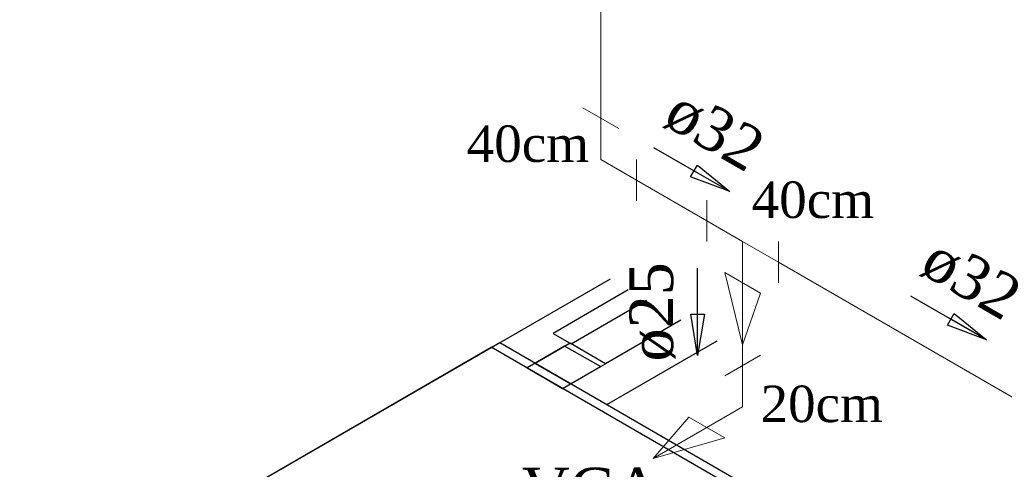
# Model space of a CAD drawing. Header units: millimetres. Extents: x 335 to 91625, y -1 to 84.
# Tile 17 of 62: x 366.79 to 371.55, y 14.56 to 16.74. Entities that reach past the tile are written whole.
import ezdxf

# ---------------------------------------------------------------- set-up
doc = ezdxf.new("R2010")
doc.units = ezdxf.units.MM
doc.header["$MEASUREMENT"] = 0
for name, color, linetype, lineweight in [('AF-Conexões detalhe', 7, 'Continuous', 20), ('AF-Sentido tubo', 7, 'Continuous', 20), ('AF-Textos conexão', 7, 'Continuous', 20), ('AF-Textos tubo', 7, 'Continuous', 20), ('AF-Tubos detalhe', 5, 'Continuous', 20)]:
    doc.layers.add(name, color=color, linetype=linetype, lineweight=lineweight)
doc.styles.add('TimesNewRoman', font='times.ttf')
doc.dimstyles.get("Standard").update_dxf_attribs({"dimtxt": 0.18, "dimasz": 0.18, "dimexe": 0.18, "dimexo": 0.0625, "dimgap": 0.09, "dimtad": 0, "dimtih": 1, "dimtoh": 1, "dimdec": 4, "dimzin": 0, "dimdsep": 46, "dimtxsty": 'Standard', "dimcen": 0.09, "dimadec": 0, "dimazin": 0, "dimtfac": 1, "dimtdec": 4, "dimtofl": 0, "dimtmove": 0, "dimatfit": 3, "dimfxl": 0, "dimtolj": 1, "dimtzin": 0, "dimarcsym": 0})

msp = doc.modelspace()

# ---------------------------------------------------------------- linework, layer by layer
at = {"color": 7}
for p, q in [((369.6425, 15.4824), (369.1085, 15.1744)), ((369.7305, 15.4314), (369.3665, 15.2204)), ((369.4545, 15.1694), (369.8185, 15.3804)), ((369.9855, 15.2844), (369.6205, 15.0734)), ((369.3665, 15.2204), (369.4545, 15.1694)), ((362.8655, 11.5714), (369.0675, 15.1534)), ((369.1085, 15.1744), (362.8675, 11.5704)), ((372.0615, 13.4244), (369.0675, 15.1534)), ((372.1075, 13.4434), (369.1085, 15.1744)), ((369.4225, 15.1584), (369.2405, 15.0534)), ((369.4495, 15.1724), (369.2805, 15.0754)), ((369.5955, 15.0594), (369.4225, 15.1584)), ((369.6205, 15.0734), (369.4495, 15.1724)), ((370.1595, 15.1834), (369.6255, 14.8754)), ((369.2805, 15.0754), (369.4515, 14.9764)), ((369.4125, 14.9534), (369.5955, 15.0594)), ((369.4515, 14.9764), (369.6205, 15.0734)), ((369.2405, 15.0534), (369.4125, 14.9534))]:
    msp.add_line(p, q, dxfattribs=at)
at = {"layer": 'AF-Conexões detalhe', "linetype": 'Continuous'}
for p, q in [((369.684, 16.2112), (369.5108, 16.3112)), ((369.5974, 16.0612), (369.5974, 16.2612)), ((369.5974, 16.0612), (369.7706, 15.9612)), ((369.7706, 16.0612), (369.7706, 15.8612)), ((370.1108, 15.8649), (370.1108, 15.6649)), ((370.284, 15.6649), (370.1108, 15.7649)), ((370.284, 15.6649), (370.284, 15.4649)), ((370.284, 15.6649), (370.4572, 15.5649)), ((370.4572, 15.6649), (370.4572, 15.4649)), ((370.3706, 15.4149), (370.1974, 15.5149)), ((370.1974, 15.5149), (370.284, 15.1649)), ((370.3706, 15.4149), (370.284, 15.1649)), ((370.1974, 15.0149), (370.3706, 15.1149)), ((370.284, 14.8649), (370.284, 15.0649)), ((370.284, 14.8649), (369.851, 14.6149)), ((370.0242, 14.8149), (369.851, 14.6149)), ((370.0242, 14.8149), (370.1974, 14.7149)), ((370.1974, 14.7149), (369.851, 14.6149))]:
    msp.add_line(p, q, dxfattribs=at)
at = {"layer": 'AF-Tubos detalhe'}
for p, q in [((369.5974, 22.1782), (369.5974, 16.2612)), ((369.7706, 15.9612), (370.1108, 15.7649)), ((370.4572, 15.5649), (371.909, 14.7268)), ((370.284, 15.4649), (370.284, 15.0649))]:
    msp.add_line(p, q, dxfattribs=at)

# ---------------------------------------------------------------- texts
at = {"char_height": 0.1765, "width": 0.984621, "attachment_point": 7, "line_spacing_factor": 0.798, "style": 'TimesNewRoman'}
for s, insert in [('40cm', (368.9485, 16.0467)), ('40cm', (370.3275, 15.7757)), ('20cm', (370.3705, 14.7887))]:
    msp.add_mtext(s, dxfattribs=dict(at, insert=insert))
at = {"layer": 'AF-Textos conexão', "insert": (369.2155, 14.3543), "char_height": 0.2118, "width": 1.049526, "attachment_point": 7, "line_spacing_factor": 0.798, "style": 'TimesNewRoman'}
msp.add_mtext('VCA', dxfattribs=at)
at = {"layer": 'AF-Textos tubo', "char_height": 0.2118, "width": 0.748969, "attachment_point": 8, "line_spacing_factor": 0.798, "style": 'TimesNewRoman'}
for s, insert, rotation in [('ø32', (370.0914, 16.103), 330.0057), ('ø32', (371.3335, 15.386), 329.9999), ('ø25', (369.9606, 15.3244), 90.0002)]:
    msp.add_mtext(s, dxfattribs=dict(at, insert=insert, rotation=rotation))

# ---------------------------------------------------------------- leaders
at = {"layer": 'AF-Sentido tubo'}
for points in [[(370.2217, 15.9058), (369.8548, 16.1175)], [(370.0662, 15.1128), (370.0662, 15.5364)], [(371.4641, 15.1886), (371.0972, 15.4004)]]:
    msp.add_leader(points, dimstyle='Standard', override={"dimasz": 0.2, "dimldrblk": 'CLOSED'}, dxfattribs=at)

doc.saveas('drawing.dxf')
